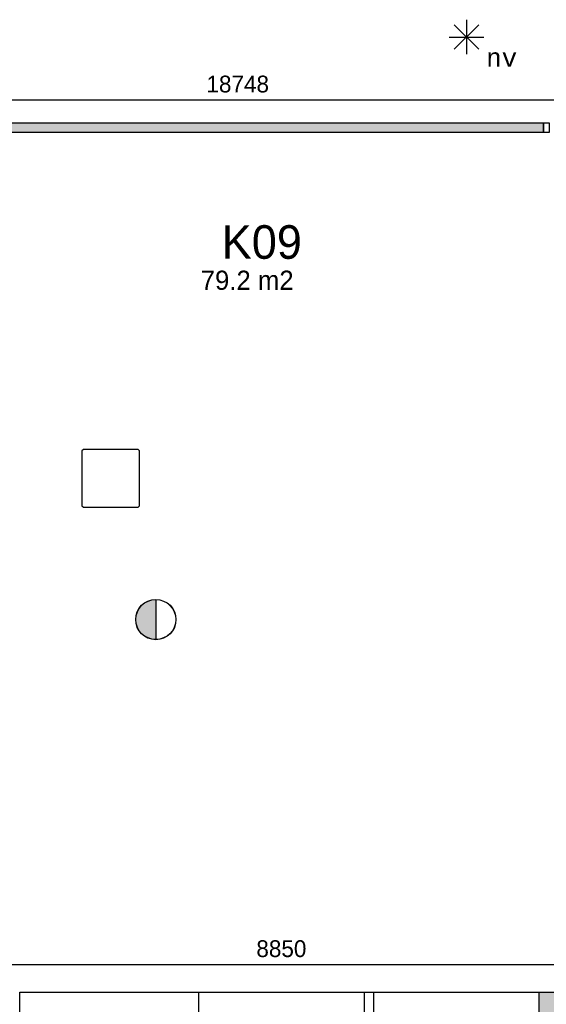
# Model space of a CAD drawing. Extents: x 319440 to 414317, y 3650 to 109188.
# Tile 13 of 46: x 345223 to 350700, y 10144 to 20393. Entities that reach past the tile are written whole.
import ezdxf
from ezdxf.enums import TextEntityAlignment as Align

# ---------------------------------------------------------------- set-up
doc = ezdxf.new("R2010")
doc.units = 0
doc.header["$MEASUREMENT"] = 0
doc.header["$PDMODE"] = 35
doc.header["$PDSIZE"] = -0.5
doc.layers.get('0').update_dxf_attribs({"linetype": 'CONTINUOUS'})
doc.layers.get('DEFPOINTS').update_dxf_attribs({"linetype": 'CONTINUOUS'})
for name, color, linetype in [('AA$1A---_ARCEER', 252, 'CONTINUOUS'), ('AL21----_BUITENWAND', 252, 'CONTINUOUS'), ('AL22----_BINNENWAND', 252, 'CONTINUOUS'), ('AL31----_BUITENKOZIJN', 252, 'CONTINUOUS'), ('AL32----_BINNENKOZIJN', 252, 'CONTINUOUS'), ('AM$1A---_MAATVOERING', 252, 'CONTINUOUS'), ('Betonpalen', 252, 'CONTINUOUS'), ('Brandweer', 252, 'CONTINUOUS'), ('brandweer NIEUW', 252, 'CONTINUOUS'), ('LAYER01', 252, 'CONTINUOUS'), ('M2', 252, 'CONTINUOUS')]:
    doc.layers.add(name, color=color, linetype=linetype)
doc.styles.add('B-01', font='b-gbp')
doc.styles.add('MONOTXT', font='MONOTXT')
doc.dimstyles.new('BBA_STAND', dxfattribs={"dimtxt": 175, "dimasz": 1, "dimexe": 1, "dimexo": 0.001, "dimgap": 75, "dimtad": 1, "dimdec": 0, "dimzin": 0, "dimdsep": 46, "dimtxsty": 'B-01', "dimblk": 'NONE', "dimblk1": 'NONE', "dimblk2": 'PIJL1', "dimcen": 1, "dimse1": 1, "dimse2": 1, "dimclrd": 256, "dimclre": 1, "dimclrt": 256, "dimadec": 0, "dimazin": 0, "dimtfac": 1, "dimtdec": 0, "dimtmove": 0, "dimatfit": 0, "dimldrblk": 'PIJL1', "dimfxl": 1, "dimtolj": 1, "dimtzin": 0, "dimarcsym": 0})

# ---------------------------------------------------------------- blocks, each defined once
blk = doc.blocks.new('*D144')
at = {"layer": 'AM$1A---_MAATVOERING', "lineweight": -2, "transparency": 16777216}
blk.add_line((343520, 10560), (352370, 10560), dxfattribs=at)
at = {"layer": 'DEFPOINTS', "color": 0, "transparency": 16777216}
for p in [(352370, 10560), (343520, 10378), (352370, 10378)]:
    blk.add_point(p, dxfattribs=at)
at = {"layer": 'AM$1A---_MAATVOERING', "transparency": 16777216, "insert": (347945, 10722), "char_height": 175, "attachment_point": 5, "style": 'B-01'}
blk.add_mtext('\\A1;8850', dxfattribs=at)
blk = doc.blocks.new('_None')
blk = doc.blocks.new('PIJL1')
at = {"color": 1, "linetype": 'ByBlock'}
blk.add_line((0, 83), (0, -83), dxfattribs=at)
blk.add_solid([(-100, 17), (-100, -17), (0, 0)], dxfattribs=at)
blk = doc.blocks.new('*D166')
at = {"layer": 'AM$1A---_MAATVOERING', "lineweight": -2, "transparency": 16777216}
blk.add_line((338117, 19559), (356865, 19559), dxfattribs=at)
at = {"layer": 'DEFPOINTS', "color": 0, "transparency": 16777216}
for p in [(356865, 19559), (338117, 19294), (356865, 19317)]:
    blk.add_point(p, dxfattribs=at)
at = {"layer": 'AM$1A---_MAATVOERING', "transparency": 16777216, "insert": (347491, 19722), "char_height": 175, "attachment_point": 5, "style": 'B-01'}
blk.add_mtext('\\A1;18748', dxfattribs=at)

msp = doc.modelspace()

# ---------------------------------------------------------------- hatches: boundary and pattern name
at = {"layer": 'AA$1A---_ARCEER'}
h = msp.add_hatch(color=256, dxfattribs=at)
h.paths.add_polyline_path([(350670.4, 19219), (350670.4, 19319), (339820.4, 19319), (339820.4, 19219), (339820.4, 15569), (340470.4, 15569), (340470.4, 15669), (339920.4, 15669), (339920.4, 19219)])
h.paths.add_polyline_path([(343520.4, 16569), (343520.4, 16619), (343520.4, 19219), (343420.4, 19219), (343420.4, 16669), (342520.4, 16669), (342520.4, 16569), (343420.4, 16569)], flags=17)
h.paths.add_polyline_path([(343520.4, 10269), (343520.4, 15619), (343520.4, 15669), (343420.4, 15669), (341070.4, 15669), (341070.4, 15569), (343420.4, 15569), (343420.4, 10269)])
h.paths.add_polyline_path([(338117.4, 10269), (338117.4, 19491.8), (338017.4, 19491.8), (338017.4, 10269)])
msp.add_hatch(color=256, dxfattribs=at).paths.add_polyline_path([(362617.8, 10019), (362617.8, 4569), (356040.4, 4569), (356040.4, 4319), (356140.4, 4319), (362867.8, 4319), (362867.8, 10269), (351195.4, 10269), (350624.6, 10269), (350624.6, 10019), (351070.4, 10019), (351070.4, 9269), (351320.4, 9269), (351320.4, 10019)])
at = {"layer": 'brandweer NIEUW'}
msp.add_hatch(color=256, dxfattribs=at).paths.add_polyline_path([(346639, 13940.8), (346639, 14357.2, 1)])

# ---------------------------------------------------------------- linework, layer by layer
at = {"layer": 'AL21----_BUITENWAND'}
for points in [[(345223.4, 10269), (347084.6, 10269)], [(345223.4, 10019), (345223.4, 10269)], [(347084.6, 10269), (347084.6, 10019)]]:
    msp.add_lwpolyline(points, dxfattribs=at)
at = {"layer": 'AL22----_BINNENWAND'}
for points in [[(339820.4, 19319), (350670.4, 19319)], [(350670.4, 19319), (350670.4, 19219)], [(350670.4, 19219), (339920.4, 19219)], [(350624.6, 10019), (350624.6, 10269)], [(350624.6, 10269), (351195.4, 10269)]]:
    msp.add_lwpolyline(points, dxfattribs=at)
at = {"layer": 'AL31----_BUITENKOZIJN'}
for points in [[(347084.6, 10269), (350624.6, 10269)], [(348804.6, 10269), (348804.6, 9869)], [(348904.6, 10269), (348904.6, 9869)]]:
    msp.add_lwpolyline(points, dxfattribs=at)
at = {"layer": 'AL32----_BINNENKOZIJN'}
msp.add_lwpolyline([(350670.4, 19319), (350730.4, 19319), (350730.4, 19219), (350670.4, 19219)], close=True, dxfattribs=at)
at = {"layer": 'Betonpalen'}
msp.add_lwpolyline([(345885.4, 15319), (346455.4, 15319), (346470.4, 15334), (346470.4, 15904), (346455.4, 15919), (345885.4, 15919), (345870.4, 15904), (345870.4, 15334)], close=True, dxfattribs=at)
at = {"layer": 'Brandweer'}
for p, q in [((349743.8, 20340.5), (349998.2, 20086.1)), ((349743.8, 20084.8), (349999.5, 20340.5)), ((349871, 20393.2), (349871, 20033.4)), ((349690.2, 20212.4), (350051.8, 20212.4))]:
    msp.add_line(p, q, dxfattribs=at)
at = {"layer": 'brandweer NIEUW'}
msp.add_line((346639, 14358.5), (346639, 13939.5), dxfattribs=at)
for radius in [209.5, 208.2]:
    msp.add_circle((346639, 14149), radius, dxfattribs=at)

# ---------------------------------------------------------------- texts
at = {"layer": 'Brandweer', "style": 'MONOTXT'}
msp.add_text('nv', height=185.94, dxfattribs=at).set_placement((350236.6, 19996.9), align=Align.MIDDLE)
at = {"layer": 'LAYER01', "style": 'B-01'}
msp.add_text('K09', height=350, rotation=0, dxfattribs=at).set_placement((347325.4, 17904))
at = {"layer": 'M2', "insert": (347106, 17781), "char_height": 200, "width": 1805, "attachment_point": 1, "style": 'B-01'}
msp.add_mtext('79.2 m2', dxfattribs=at)

# ---------------------------------------------------------------- dimensions: what is measured, and where the dimension line sits
at = {"layer": 'AM$1A---_MAATVOERING'}
for base, p1, p2, picture, middle in [((356865.4, 19559), (338117.4, 19294), (356865.4, 19317), '*D166', (347491.4, 19721.5)), ((352370.4, 10560), (343520.4, 10378), (352370.4, 10378), '*D144', (347945.4, 10722.5))]:
    dim = msp.add_linear_dim(base=base, p1=p1, p2=p2, dimstyle='BBA_STAND', dxfattribs=at)
    dim.commit()
    dim.dimension.update_dxf_attribs({"geometry": picture, "text_midpoint": middle})

doc.saveas('drawing.dxf')
